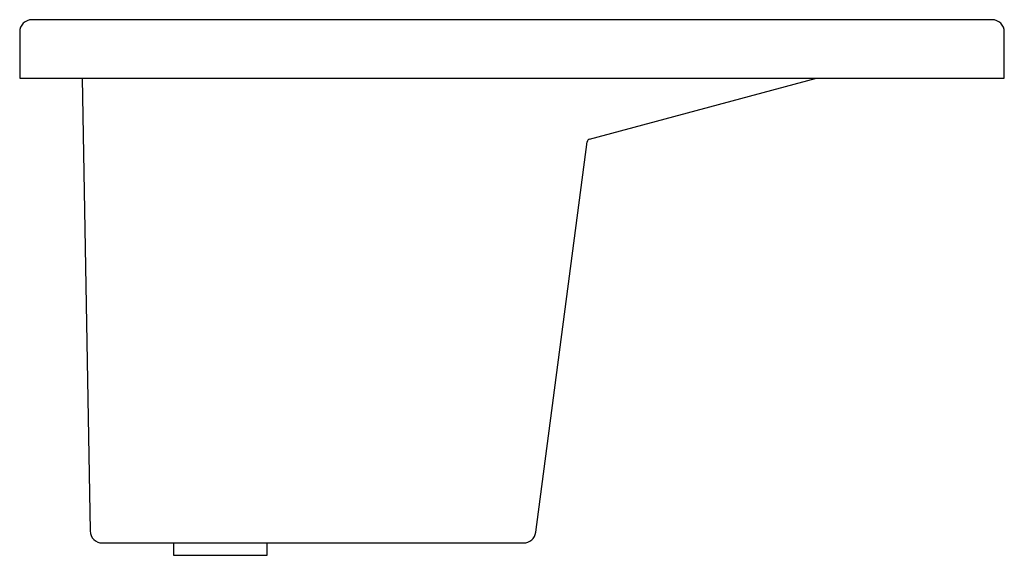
# Model space of a CAD drawing. Header units: millimetres. Extents: x 0 to 0.64, y -0.31 to 0.038.
import ezdxf

# ---------------------------------------------------------------- set-up
doc = ezdxf.new("R2010")
doc.units = ezdxf.units.MM
doc.layers.add('BLOCKS', color=3, linetype='Continuous')

msp = doc.modelspace()

# ---------------------------------------------------------------- linework, layer by layer
at = {"layer": 'BLOCKS'}
for p, q in [((0.632, 0.038), (0.008, 0.038)), ((0, 0.03), (0, 0)), ((0.64, 0), (0.64, 0.03)), ((0, 0), (0.008, 0)), ((0.008, 0), (0.632, 0)), ((0.04066, 0), (0.0458, -0.29414)), ((0.37033, -0.03958), (0.51798, 0)), ((0.632, 0), (0.64, 0)), ((0.33545, -0.29504), (0.36887, -0.04125)), ((0.05379, -0.302), (0.32751, -0.302)), ((0.10003, -0.302), (0.10003, -0.31)), ((0.16081, -0.31), (0.16081, -0.302)), ((0.10003, -0.31), (0.16081, -0.31))]:
    msp.add_line(p, q, dxfattribs=at)
for centre, radius, start, end in [((0.008, 0.03), 0.008, 90, 180), ((0.632, 0.03), 0.008, 0, 90), ((0.37085, -0.04151), 0.002, 105.00727, 172.4978), ((0.05379, -0.294), 0.008, 181, 270), ((0.32751, -0.294), 0.008, 270, 352.4978)]:
    msp.add_arc(centre, radius, start, end, dxfattribs=at)

doc.saveas('drawing.dxf')
